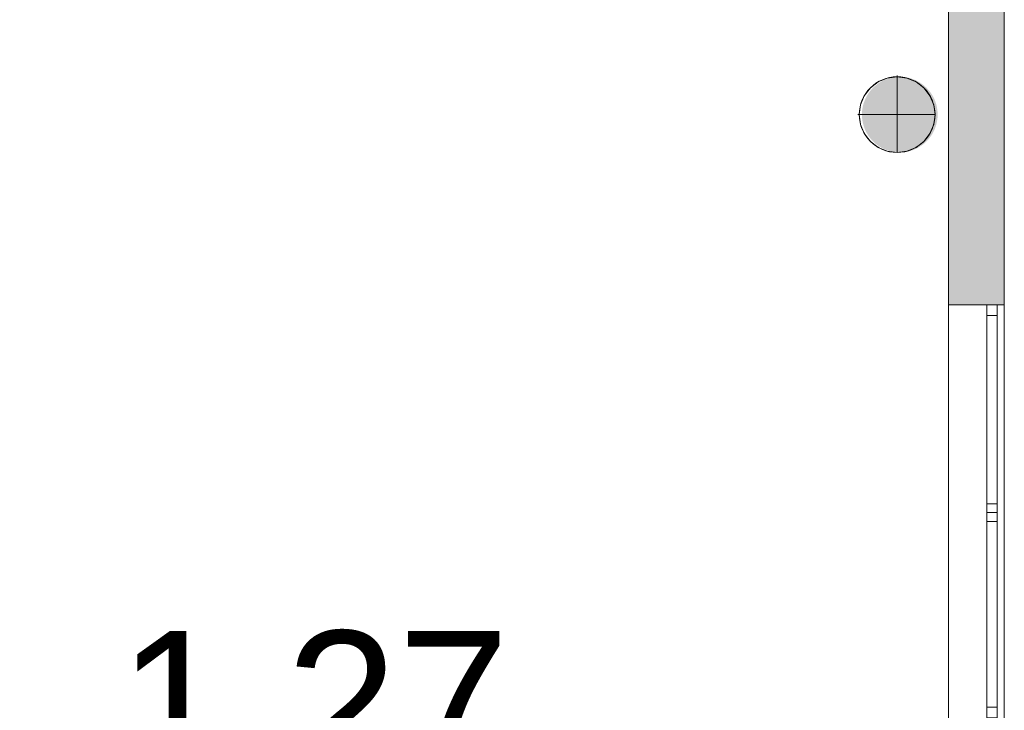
# Model space of a CAD drawing. Header units: inches. Extents: x 15 to 546804, y -66 to 267312.
# Tile 58 of 256: x 445781 to 451381, y 29445 to 33376. Entities that reach past the tile are written whole.
import ezdxf

# ---------------------------------------------------------------- set-up
doc = ezdxf.new("R2010")
doc.units = ezdxf.units.IN
doc.header["$MEASUREMENT"] = 0
doc.layers.add('Binnenwanden', color=2, linetype='Continuous')
doc.styles.add('style1', font='arial.ttf', dxfattribs={"height": 250})

msp = doc.modelspace()

# ---------------------------------------------------------------- hatches: boundary and pattern name
at = {"lineweight": 20}
h = msp.add_hatch(color=7, dxfattribs=at)
h.dxf.hatch_style = 1
h.paths.add_polyline_path([(451380.6, 34297.8), (451280.6, 34297.8), (451062.6, 34297.8), (451062.6, 31752.8), (451380.6, 31752.8)])
h.paths.add_polyline_path([(451062.5, 34062.8), (444880.6, 34062.8), (444880.6, 33962.8), (451062.5, 33962.8)])
h = msp.add_hatch(color=7, dxfattribs=at)
h.dxf.hatch_style = 1
h.paths.add_polyline_path([(451001.6, 32835.9, 1), (450570.8, 32835.9, 1)])

# ---------------------------------------------------------------- linework, layer by layer
at = {"color": 7, "lineweight": 20}
for p, q in [((451062.6, 44674.5, -2559.5), (451062.6, 25037.8, -2559.5)), ((451062.6, 44674.5, 1940.5), (451062.6, 25037.8, 1940.5)), ((451380.6, 44674.5, -2559.5), (451380.6, 25037.8, -2559.5)), ((451380.6, 44674.5, 1940.5), (451380.6, 25037.8, 1940.5)), ((451380.6, 41647.8, 300), (451380.6, 25037.8, 300)), ((451380.6, 41647.8), (451380.6, 25037.8)), ((450715.2, 33044, 0), (450715.2, 33044, 7000)), ((450771, 33058.9, 0), (450771, 33051.3, 0)), ((450771, 33051.3, 0), (450771, 33051.3, 7000)), ((450771, 33051.3, 0), (450771, 32620.4, 0)), ((450826.8, 33044, 0), (450826.8, 33044, 7000)), ((450618.7, 32988.2, 0), (450618.7, 32988.2, 7000)), ((450663.3, 33022.4, 0), (450663.3, 33022.4, 7000)), ((450878.7, 33022.4, 0), (450878.7, 33022.4, 7000)), ((450923.3, 32988.2, 0), (450923.3, 32988.2, 7000)), ((450584.4, 32943.6, 0), (450584.4, 32943.6, 7000)), ((450957.6, 32943.6, 0), (450957.6, 32943.6, 7000)), ((450562.9, 32891.6, 0), (450562.9, 32891.6, 7000)), ((450979.1, 32891.6, 0), (450979.1, 32891.6, 7000)), ((450548, 32835.9, 0), (450555.6, 32835.9, 0)), ((450555.6, 32835.9, 0), (450555.6, 32835.9, 7000)), ((450555.6, 32835.9, 0), (450986.4, 32835.9, 0)), ((450986.4, 32835.9, 0), (450986.4, 32835.9, 7000)), ((450562.9, 32780.1, 0), (450562.9, 32780.1, 7000)), ((450979.1, 32780.1, 0), (450979.1, 32780.1, 7000)), ((450584.4, 32728.2, 0), (450584.4, 32728.2, 7000)), ((450957.6, 32728.2, 0), (450957.6, 32728.2, 7000)), ((450618.7, 32683.5, 0), (450618.7, 32683.5, 7000)), ((450663.3, 32649.3, 0), (450663.3, 32649.3, 7000)), ((450878.7, 32649.3, 0), (450878.7, 32649.3, 7000)), ((450923.3, 32683.5, 0), (450923.3, 32683.5, 7000)), ((450715.2, 32627.8, 0), (450715.2, 32627.8, 7000)), ((450771, 32620.4, 0), (450771, 32620.4, 7000)), ((450826.8, 32627.8, 0), (450826.8, 32627.8, 7000)), ((451380.6, 31752.8, -1083), (451062.6, 31752.8, -1083)), ((451380.6, 31752.8, 487), (451062.6, 31752.8, 487)), ((451062.6, 31752.8, -1083), (451062.6, 27052.8, -1083)), ((451062.6, 31752.8, 487), (451062.6, 31752.8, -1083)), ((451062.6, 27052.8, 487), (451062.6, 31752.8, 487)), ((451280.6, 31752.8, 517), (451280.6, 31752.8, -1083)), ((451280.6, 31752.8, -1083), (451280.6, 27052.8, -1083)), ((451280.6, 27052.8, 517), (451280.6, 31752.8, 517)), ((451380.6, 31752.8, -1083), (451280.6, 31752.8, -1083)), ((451380.6, 31752.8, 517), (451280.6, 31752.8, 517)), ((451340.6, 31752.8, -1083), (451280.6, 31752.8, -1083)), ((451280.6, 29402.8, -1083), (451280.6, 31752.8, -1083)), ((451280.6, 31752.8, 517), (451280.6, 29402.8, 517)), ((451340.6, 31752.8, 517), (451280.6, 31752.8, 517)), ((451280.6, 31752.8, -1083), (451280.6, 31752.8, 517)), ((451340.6, 29402.8, -1083), (451340.6, 31752.8, -1083)), ((451340.6, 31752.8, 517), (451340.6, 29402.8, 517)), ((451340.6, 31752.8, -1083), (451340.6, 31752.8, 517)), ((451380.6, 31752.8, 517), (451380.6, 31752.8, -1083)), ((451380.6, 27052.8, 517), (451380.6, 31752.8, 517)), ((451380.6, 31752.8, -1083), (451380.6, 27052.8, -1083)), ((451380.6, 31752.8, -1083), (451380.6, 27052.8, -1083)), ((451380.6, 31752.8, 487), (451380.6, 31752.8, -1083)), ((451380.6, 27052.8, 487), (451380.6, 31752.8, 487)), ((451280.6, 31727.8, -1023), (451280.6, 31727.8, 457)), ((451340.6, 31727.8, -1023), (451340.6, 31727.8, 457)), ((451280.6, 31692.8, 457), (451280.6, 31692.8, -1023)), ((451340.6, 31692.8, -1023), (451280.6, 31692.8, -1023)), ((451340.6, 31692.8, 457), (451280.6, 31692.8, 457)), ((451280.6, 31692.8, -1023), (451280.6, 29462.8, -1023)), ((451280.6, 29462.8, 457), (451280.6, 31692.8, 457)), ((451340.6, 31692.8, 457), (451340.6, 31692.8, -1023)), ((451340.6, 31692.8, -1023), (451340.6, 29462.8, -1023)), ((451340.6, 29462.8, 457), (451340.6, 31692.8, 457)), ((451280.6, 30570.8, 457), (451280.6, 30620.8, 457)), ((451340.6, 30620.8, 457), (451280.6, 30620.8, 457)), ((451340.6, 30620.8, -1023), (451280.6, 30620.8, -1023)), ((451280.6, 30620.8, -1023), (451280.6, 30570.8, -1023)), ((451280.6, 30620.8, 457), (451280.6, 30620.8, -1023)), ((451280.6, 30534.8, 457), (451280.6, 30584.8, 457)), ((451280.6, 30584.8, -1023), (451280.6, 30534.8, -1023)), ((451280.6, 30584.8, 457), (451280.6, 30584.8, -1023)), ((451340.6, 30570.8, 457), (451340.6, 30620.8, 457)), ((451340.6, 30620.8, 457), (451340.6, 30620.8, -1023)), ((451340.6, 30620.8, -1023), (451340.6, 30570.8, -1023)), ((451340.6, 30534.8, 457), (451340.6, 30584.8, 457)), ((451340.6, 30584.8, 457), (451340.6, 30584.8, -1023)), ((451340.6, 30584.8, -1023), (451340.6, 30534.8, -1023)), ((451340.6, 30570.8, 457), (451280.6, 30570.8, 457)), ((451340.6, 30570.8, -1023), (451280.6, 30570.8, -1023)), ((451280.6, 30570.8, -1023), (451280.6, 30570.8, 457)), ((451280.6, 30534.8, -1023), (451280.6, 30534.8, 457)), ((451340.6, 30520.8, 913.9), (451280.6, 30520.8, 913.9)), ((451340.6, 30520.8, -566.1), (451280.6, 30520.8, -566.1)), ((451340.6, 30570.8, -1023), (451340.6, 30570.8, 457)), ((451340.6, 30534.8, -1023), (451340.6, 30534.8, 457)), ((451340.6, 29462.8, -1023), (451280.6, 29462.8, -1023)), ((451340.6, 29462.8, 457), (451280.6, 29462.8, 457)), ((451280.6, 29462.8, -1023), (451280.6, 29462.8, 457)), ((451340.6, 29462.8, -1023), (451340.6, 29462.8, 457))]:
    msp.add_line(p, q, dxfattribs=at)
for centre in [(450771, 32835.9, 7000), (450771, 32835.9, 0)]:
    msp.add_circle(centre, 215.4, dxfattribs=at)
for points, invisible_edges in [([(451062.6, 25037.8, -2559.5), (451380.6, 44674.5, -2559.5), (451380.6, 25037.8, -2559.5)], 1), ([(451380.6, 44674.5, -2559.5), (451062.6, 25037.8, -2559.5), (451062.6, 44674.5, -2559.5)], 1), ([(451062.6, 44674.5, 1940.5), (451380.6, 25037.8, 1940.5), (451380.6, 44674.5, 1940.5)], 1), ([(451380.6, 25037.8, 1940.5), (451062.6, 44674.5, 1940.5), (451062.6, 25037.8, 1940.5)], 1), ([(451062.6, 43837.8, -1083), (451062.6, 44674.5, -2559.5), (451062.6, 25037.8, -2559.5)], 13), ([(451062.6, 44674.5, 1940.5), (451062.6, 43837.8, 472.6), (451062.6, 25037.8, 1940.5)], 3), ([(451380.6, 43837.8, 472.6), (451380.6, 44674.5, 1940.5), (451380.6, 25037.8, 1940.5)], 13), ([(451380.6, 44674.5, -2559.5), (451380.6, 43837.8, -1083), (451380.6, 25037.8, -2559.5)], 3), ([(451062.6, 43837.8, -1083), (451062.6, 25037.8, -2559.5), (451062.6, 41497.8, -1083)], 3), ([(451062.6, 25037.8, 1940.5), (451062.6, 43837.8, 472.6), (451062.6, 41497.8, 472.6)], 13), ([(451380.6, 43837.8, 472.6), (451380.6, 25037.8, 1940.5), (451380.6, 41497.8, 472.6)], 3), ([(451380.6, 25037.8, -2559.5), (451380.6, 43837.8, -1083), (451380.6, 41497.8, -1083)], 13), ([(451380.6, 41647.8), (451380.6, 25037.8, 300), (451380.6, 25037.8)], 1), ([(451380.6, 25037.8, 300), (451380.6, 41647.8), (451380.6, 41647.8, 300)], 1), ([(451062.6, 38997.8, -1083), (451062.6, 25037.8, -2559.5), (451062.6, 34297.8, -1083)], 3), ([(451062.6, 25037.8, 1940.5), (451062.6, 38997.8, 487), (451062.6, 34297.8, 487)], 13), ([(451380.6, 38997.8, 487), (451380.6, 25037.8, 1940.5), (451380.6, 34297.8, 487)], 3), ([(451380.6, 25037.8, -2559.5), (451380.6, 38997.8, -1083), (451380.6, 34297.8, -1083)], 13), ([(451062.6, 34297.8, -1083), (451062.6, 31752.8, -1083), (451062.6, 34297.8, 487)], 3), ([(451062.6, 31752.8, 487), (451062.6, 34297.8, 487), (451062.6, 31752.8, -1083)], 3), ([(451380.6, 34297.8, 487), (451380.6, 31752.8, 487), (451380.6, 34297.8, -1083)], 3), ([(451380.6, 31752.8, -1083), (451380.6, 34297.8, -1083), (451380.6, 31752.8, 487)], 3), ([(450663.3, 33022.4, 7000), (450715.2, 33044, 0), (450663.3, 33022.4, 0)], 1), ([(450715.2, 33044, 0), (450663.3, 33022.4, 7000), (450715.2, 33044, 7000)], 1), ([(450663.3, 32649.3, 0), (450663.3, 33022.4, 0), (450715.2, 33044, 0)], 13), ([(450663.3, 32649.3, 0), (450715.2, 33044, 0), (450715.2, 32627.8, 0)], 3), ([(450663.3, 33022.4, 7000), (450715.2, 32627.8, 7000), (450715.2, 33044, 7000)], 3), ([(450715.2, 33044, 7000), (450771, 33051.3, 0), (450715.2, 33044, 0)], 1), ([(450771, 33051.3, 0), (450715.2, 33044, 7000), (450771, 33051.3, 7000)], 1), ([(450715.2, 32627.8, 0), (450715.2, 33044, 0), (450771, 33051.3, 0)], 13), ([(450715.2, 32627.8, 0), (450771, 33051.3, 0), (450771, 32620.4, 0)], 3), ([(450715.2, 33044, 7000), (450771, 32620.4, 7000), (450771, 33051.3, 7000)], 3), ([(450715.2, 33044, 7000), (450715.2, 32627.8, 7000), (450771, 32620.4, 7000)], 13), ([(450771, 33051.3, 7000), (450826.8, 33044, 0), (450771, 33051.3, 0)], 1), ([(450826.8, 33044, 0), (450771, 33051.3, 7000), (450826.8, 33044, 7000)], 1), ([(450771, 32620.4, 0), (450771, 33051.3, 0), (450826.8, 33044, 0)], 13), ([(450771, 33051.3, 7000), (450771, 32620.4, 7000), (450826.8, 32627.8, 7000)], 13), ([(450771, 33051.3, 7000), (450826.8, 32627.8, 7000), (450826.8, 33044, 7000)], 3), ([(450771, 32620.4, 0), (450826.8, 33044, 0), (450826.8, 32627.8, 0)], 3), ([(450826.8, 33044, 7000), (450878.7, 33022.4, 0), (450826.8, 33044, 0)], 1), ([(450878.7, 33022.4, 0), (450826.8, 33044, 7000), (450878.7, 33022.4, 7000)], 1), ([(450826.8, 32627.8, 0), (450826.8, 33044, 0), (450878.7, 33022.4, 0)], 13), ([(450826.8, 33044, 7000), (450826.8, 32627.8, 7000), (450878.7, 32649.3, 7000)], 13), ([(450826.8, 33044, 7000), (450878.7, 32649.3, 7000), (450878.7, 33022.4, 7000)], 3), ([(450584.4, 32728.2, 0), (450584.4, 32943.6, 0), (450618.7, 32988.2, 0)], 13), ([(450584.4, 32728.2, 0), (450618.7, 32988.2, 0), (450618.7, 32683.5, 0)], 3), ([(450618.7, 32988.2, 7000), (450584.4, 32943.6, 0), (450584.4, 32943.6, 7000)], 1), ([(450584.4, 32943.6, 0), (450618.7, 32988.2, 7000), (450618.7, 32988.2, 0)], 1), ([(450584.4, 32943.6, 7000), (450618.7, 32683.5, 7000), (450618.7, 32988.2, 7000)], 3), ([(450618.7, 32683.5, 0), (450618.7, 32988.2, 0), (450663.3, 33022.4, 0)], 13), ([(450618.7, 32683.5, 0), (450663.3, 33022.4, 0), (450663.3, 32649.3, 0)], 3), ([(450618.7, 32988.2, 7000), (450663.3, 33022.4, 0), (450618.7, 32988.2, 0)], 1), ([(450663.3, 33022.4, 0), (450618.7, 32988.2, 7000), (450663.3, 33022.4, 7000)], 1), ([(450618.7, 32988.2, 7000), (450663.3, 32649.3, 7000), (450663.3, 33022.4, 7000)], 3), ([(450618.7, 32988.2, 7000), (450618.7, 32683.5, 7000), (450663.3, 32649.3, 7000)], 13), ([(450663.3, 33022.4, 7000), (450663.3, 32649.3, 7000), (450715.2, 32627.8, 7000)], 13), ([(450826.8, 32627.8, 0), (450878.7, 33022.4, 0), (450878.7, 32649.3, 0)], 3), ([(450878.7, 33022.4, 7000), (450923.3, 32988.2, 0), (450878.7, 33022.4, 0)], 1), ([(450923.3, 32988.2, 0), (450878.7, 33022.4, 7000), (450923.3, 32988.2, 7000)], 1), ([(450878.7, 32649.3, 0), (450878.7, 33022.4, 0), (450923.3, 32988.2, 0)], 13), ([(450878.7, 33022.4, 7000), (450878.7, 32649.3, 7000), (450923.3, 32683.5, 7000)], 13), ([(450878.7, 33022.4, 7000), (450923.3, 32683.5, 7000), (450923.3, 32988.2, 7000)], 3), ([(450878.7, 32649.3, 0), (450923.3, 32988.2, 0), (450923.3, 32683.5, 0)], 3), ([(450923.3, 32988.2, 0), (450957.6, 32943.6, 7000), (450957.6, 32943.6, 0)], 1), ([(450957.6, 32943.6, 7000), (450923.3, 32988.2, 0), (450923.3, 32988.2, 7000)], 1), ([(450923.3, 32683.5, 0), (450923.3, 32988.2, 0), (450957.6, 32943.6, 0)], 13), ([(450923.3, 32988.2, 7000), (450923.3, 32683.5, 7000), (450957.6, 32728.2, 7000)], 13), ([(450923.3, 32988.2, 7000), (450957.6, 32728.2, 7000), (450957.6, 32943.6, 7000)], 3), ([(450562.9, 32780.1, 0), (450562.9, 32891.6, 0), (450584.4, 32943.6, 0)], 13), ([(450562.9, 32780.1, 0), (450584.4, 32943.6, 0), (450584.4, 32728.2, 0)], 3), ([(450584.4, 32943.6, 7000), (450562.9, 32891.6, 0), (450562.9, 32891.6, 7000)], 1), ([(450562.9, 32891.6, 0), (450584.4, 32943.6, 7000), (450584.4, 32943.6, 0)], 1), ([(450562.9, 32891.6, 7000), (450584.4, 32728.2, 7000), (450584.4, 32943.6, 7000)], 3), ([(450584.4, 32943.6, 7000), (450584.4, 32728.2, 7000), (450618.7, 32683.5, 7000)], 13), ([(450923.3, 32683.5, 0), (450957.6, 32943.6, 0), (450957.6, 32728.2, 0)], 3), ([(450957.6, 32943.6, 0), (450979.1, 32891.6, 7000), (450979.1, 32891.6, 0)], 1), ([(450979.1, 32891.6, 7000), (450957.6, 32943.6, 0), (450957.6, 32943.6, 7000)], 1), ([(450957.6, 32728.2, 0), (450957.6, 32943.6, 0), (450979.1, 32891.6, 0)], 13), ([(450957.6, 32943.6, 7000), (450957.6, 32728.2, 7000), (450979.1, 32780.1, 7000)], 13), ([(450957.6, 32943.6, 7000), (450979.1, 32780.1, 7000), (450979.1, 32891.6, 7000)], 3), ([(450562.9, 32891.6, 0), (450562.9, 32780.1, 0), (450555.6, 32835.9, 0)], 1), ([(450562.9, 32891.6, 7000), (450555.6, 32835.9, 0), (450555.6, 32835.9, 7000)], 1), ([(450555.6, 32835.9, 0), (450562.9, 32891.6, 7000), (450562.9, 32891.6, 0)], 1), ([(450562.9, 32780.1, 7000), (450562.9, 32891.6, 7000), (450555.6, 32835.9, 7000)], 1), ([(450562.9, 32891.6, 7000), (450562.9, 32780.1, 7000), (450584.4, 32728.2, 7000)], 13), ([(450957.6, 32728.2, 0), (450979.1, 32891.6, 0), (450979.1, 32780.1, 0)], 3), ([(450979.1, 32891.6, 0), (450986.4, 32835.9, 7000), (450986.4, 32835.9, 0)], 1), ([(450986.4, 32835.9, 7000), (450979.1, 32891.6, 0), (450979.1, 32891.6, 7000)], 1), ([(450979.1, 32780.1, 0), (450979.1, 32891.6, 0), (450986.4, 32835.9, 0)], 1), ([(450979.1, 32891.6, 7000), (450979.1, 32780.1, 7000), (450986.4, 32835.9, 7000)], 1), ([(450555.6, 32835.9, 7000), (450562.9, 32780.1, 0), (450562.9, 32780.1, 7000)], 1), ([(450562.9, 32780.1, 0), (450555.6, 32835.9, 7000), (450555.6, 32835.9, 0)], 1), ([(450986.4, 32835.9, 0), (450979.1, 32780.1, 7000), (450979.1, 32780.1, 0)], 1), ([(450979.1, 32780.1, 7000), (450986.4, 32835.9, 0), (450986.4, 32835.9, 7000)], 1), ([(450562.9, 32780.1, 7000), (450584.4, 32728.2, 0), (450584.4, 32728.2, 7000)], 1), ([(450584.4, 32728.2, 0), (450562.9, 32780.1, 7000), (450562.9, 32780.1, 0)], 1), ([(450979.1, 32780.1, 0), (450957.6, 32728.2, 7000), (450957.6, 32728.2, 0)], 1), ([(450957.6, 32728.2, 7000), (450979.1, 32780.1, 0), (450979.1, 32780.1, 7000)], 1), ([(450584.4, 32728.2, 7000), (450618.7, 32683.5, 0), (450618.7, 32683.5, 7000)], 1), ([(450618.7, 32683.5, 0), (450584.4, 32728.2, 7000), (450584.4, 32728.2, 0)], 1), ([(450957.6, 32728.2, 0), (450923.3, 32683.5, 7000), (450923.3, 32683.5, 0)], 1), ([(450923.3, 32683.5, 7000), (450957.6, 32728.2, 0), (450957.6, 32728.2, 7000)], 1), ([(450663.3, 32649.3, 7000), (450618.7, 32683.5, 0), (450663.3, 32649.3, 0)], 1), ([(450618.7, 32683.5, 0), (450663.3, 32649.3, 7000), (450618.7, 32683.5, 7000)], 1), ([(450715.2, 32627.8, 7000), (450663.3, 32649.3, 0), (450715.2, 32627.8, 0)], 1), ([(450663.3, 32649.3, 0), (450715.2, 32627.8, 7000), (450663.3, 32649.3, 7000)], 1), ([(450878.7, 32649.3, 7000), (450826.8, 32627.8, 0), (450878.7, 32649.3, 0)], 1), ([(450826.8, 32627.8, 0), (450878.7, 32649.3, 7000), (450826.8, 32627.8, 7000)], 1), ([(450923.3, 32683.5, 7000), (450878.7, 32649.3, 0), (450923.3, 32683.5, 0)], 1), ([(450878.7, 32649.3, 0), (450923.3, 32683.5, 7000), (450878.7, 32649.3, 7000)], 1), ([(450771, 32620.4, 7000), (450715.2, 32627.8, 0), (450771, 32620.4, 0)], 1), ([(450715.2, 32627.8, 0), (450771, 32620.4, 7000), (450715.2, 32627.8, 7000)], 1), ([(450826.8, 32627.8, 7000), (450771, 32620.4, 0), (450826.8, 32627.8, 0)], 1), ([(450771, 32620.4, 0), (450826.8, 32627.8, 7000), (450771, 32620.4, 7000)], 1), ([(451380.6, 31752.8, 487), (451062.6, 31752.8, -1083), (451380.6, 31752.8, -1083)], 1), ([(451062.6, 31752.8, -1083), (451380.6, 31752.8, 487), (451062.6, 31752.8, 487)], 1), ([(451062.6, 27052.8, 487), (451380.6, 31752.8, 487), (451380.6, 27052.8, 487)], 1), ([(451380.6, 31752.8, 487), (451062.6, 27052.8, 487), (451062.6, 31752.8, 487)], 1), ([(451062.6, 31752.8, -1083), (451380.6, 27052.8, -1083), (451380.6, 31752.8, -1083)], 1), ([(451380.6, 27052.8, -1083), (451062.6, 31752.8, -1083), (451062.6, 27052.8, -1083)], 1), ([(451062.6, 31752.8, -1083), (451062.6, 25037.8, -2559.5), (451062.6, 27052.8, -1083)], 3), ([(451062.6, 25037.8, 1940.5), (451062.6, 31752.8, 487), (451062.6, 27052.8, 487)], 13), ([(451280.6, 27052.8, 517), (451280.6, 31752.8, 517), (451380.6, 27052.8, 517)], 2), ([(451380.6, 31752.8, 517), (451380.6, 27052.8, 517), (451280.6, 31752.8, 517)], 2), ([(451280.6, 31752.8, -1083), (451280.6, 27052.8, -1083), (451380.6, 31752.8, -1083)], 2), ([(451380.6, 27052.8, -1083), (451380.6, 31752.8, -1083), (451280.6, 27052.8, -1083)], 2), ([(451280.6, 31752.8, -1083), (451380.6, 31752.8, -1083), (451280.6, 31752.8, 517)], 2), ([(451380.6, 31752.8, 517), (451280.6, 31752.8, 517), (451380.6, 31752.8, -1083)], 2), ([(451280.6, 31752.8, -1083), (451280.6, 31752.8, 517), (451280.6, 27052.8, -1083)], 2), ([(451280.6, 27052.8, 517), (451280.6, 27052.8, -1083), (451280.6, 31752.8, 517)], 2), ([(451280.6, 31752.8, -1083), (451280.6, 29402.8, -1083), (451280.6, 29462.8, -1023)], 14), ([(451280.6, 31692.8, -1023), (451280.6, 31752.8, -1083), (451280.6, 29462.8, -1023)], 3), ([(451280.6, 31692.8, 457), (451280.6, 31752.8, -1083), (451280.6, 31692.8, -1023)], 3), ([(451280.6, 31752.8, 517), (451280.6, 29462.8, 457), (451280.6, 29402.8, 517)], 3), ([(451280.6, 31692.8, 457), (451280.6, 29462.8, 457), (451280.6, 31752.8, 517)], 14), ([(451280.6, 31752.8, -1083), (451280.6, 31692.8, 457), (451280.6, 31752.8, 517)], 3), ([(451340.6, 31752.8, -1083), (451340.6, 29402.8, -1083), (451280.6, 31752.8, -1083)], 2), ([(451280.6, 29402.8, -1083), (451280.6, 31752.8, -1083), (451340.6, 29402.8, -1083)], 2), ([(451340.6, 29402.8, 517), (451340.6, 31752.8, 517), (451280.6, 29402.8, 517)], 2), ([(451280.6, 31752.8, 517), (451280.6, 29402.8, 517), (451340.6, 31752.8, 517)], 2), ([(451340.6, 31752.8, -1083), (451280.6, 31752.8, -1083), (451340.6, 31752.8, 517)], 2), ([(451280.6, 31752.8, 517), (451340.6, 31752.8, 517), (451280.6, 31752.8, -1083)], 2), ([(451340.6, 31752.8, 517), (451340.6, 29402.8, 517), (451340.6, 29462.8, 457)], 14), ([(451340.6, 31692.8, 457), (451340.6, 31752.8, 517), (451340.6, 29462.8, 457)], 3), ([(451340.6, 31692.8, -1023), (451340.6, 31752.8, 517), (451340.6, 31692.8, 457)], 3), ([(451340.6, 31752.8, -1083), (451340.6, 29462.8, -1023), (451340.6, 29402.8, -1083)], 3), ([(451340.6, 31692.8, -1023), (451340.6, 29462.8, -1023), (451340.6, 31752.8, -1083)], 14), ([(451340.6, 31752.8, 517), (451340.6, 31692.8, -1023), (451340.6, 31752.8, -1083)], 3), ([(451380.6, 31752.8, 487), (451380.6, 25037.8, 1940.5), (451380.6, 27052.8, 487)], 3), ([(451380.6, 25037.8, -2559.5), (451380.6, 31752.8, -1083), (451380.6, 27052.8, -1083)], 13), ([(451340.6, 31692.8, 457), (451340.6, 29462.8, 457), (451280.6, 31692.8, 457)], 2), ([(451280.6, 29462.8, 457), (451280.6, 31692.8, 457), (451340.6, 29462.8, 457)], 2), ([(451340.6, 29462.8, -1023), (451340.6, 31692.8, -1023), (451280.6, 29462.8, -1023)], 2), ([(451280.6, 31692.8, -1023), (451280.6, 29462.8, -1023), (451340.6, 31692.8, -1023)], 2), ([(451280.6, 31692.8, -1023), (451340.6, 31692.8, -1023), (451280.6, 31692.8, 457)], 2), ([(451340.6, 31692.8, 457), (451280.6, 31692.8, 457), (451340.6, 31692.8, -1023)], 2), ([(451280.6, 30570.8, -1023), (451280.6, 30570.8, 457), (451280.6, 30620.8, -1023)], 2), ([(451280.6, 30620.8, 457), (451280.6, 30620.8, -1023), (451280.6, 30570.8, 457)], 2), ([(451340.6, 30620.8, -1023), (451280.6, 30620.8, -1023), (451340.6, 30620.8, 457)], 2), ([(451280.6, 30620.8, 457), (451340.6, 30620.8, 457), (451280.6, 30620.8, -1023)], 2), ([(451340.6, 30620.8, -1023), (451340.6, 30570.8, -1023), (451280.6, 30620.8, -1023)], 2), ([(451280.6, 30570.8, -1023), (451280.6, 30620.8, -1023), (451340.6, 30570.8, -1023)], 2), ([(451340.6, 30570.8, 457), (451340.6, 30620.8, 457), (451280.6, 30570.8, 457)], 2), ([(451280.6, 30620.8, 457), (451280.6, 30570.8, 457), (451340.6, 30620.8, 457)], 2), ([(451280.6, 30534.8, -1023), (451280.6, 30534.8, 457), (451280.6, 30584.8, -1023)], 2), ([(451280.6, 30584.8, 457), (451280.6, 30584.8, -1023), (451280.6, 30534.8, 457)], 2), ([(451340.6, 30570.8, 457), (451340.6, 30570.8, -1023), (451340.6, 30620.8, 457)], 2), ([(451340.6, 30620.8, -1023), (451340.6, 30620.8, 457), (451340.6, 30570.8, -1023)], 2), ([(451340.6, 30534.8, 457), (451340.6, 30534.8, -1023), (451340.6, 30584.8, 457)], 2), ([(451340.6, 30584.8, -1023), (451340.6, 30584.8, 457), (451340.6, 30534.8, -1023)], 2), ([(451280.6, 30570.8, -1023), (451340.6, 30570.8, -1023), (451280.6, 30570.8, 457)], 2), ([(451340.6, 30570.8, 457), (451280.6, 30570.8, 457), (451340.6, 30570.8, -1023)], 2), ([(451280.6, 30520.8, -566.1), (451280.6, 30570.8, -566.1), (451340.6, 30520.8, -566.1)], 2), ([(451340.6, 30520.8, 913.9), (451340.6, 30570.8, 913.9), (451280.6, 30520.8, 913.9)], 2), ([(451280.6, 30520.8, -566.1), (451340.6, 30520.8, -566.1), (451280.6, 30520.8, 913.9)], 2), ([(451340.6, 30520.8, 913.9), (451280.6, 30520.8, 913.9), (451340.6, 30520.8, -566.1)], 2), ([(451280.6, 29402.8, 517), (451280.6, 29462.8, -1023), (451280.6, 29402.8, -1083)], 3), ([(451280.6, 29462.8, -1023), (451280.6, 29402.8, 517), (451280.6, 29462.8, 457)], 3), ([(451340.6, 29462.8, -1023), (451280.6, 29462.8, -1023), (451340.6, 29462.8, 457)], 2), ([(451280.6, 29462.8, 457), (451340.6, 29462.8, 457), (451280.6, 29462.8, -1023)], 2), ([(451340.6, 29402.8, -1083), (451340.6, 29462.8, 457), (451340.6, 29402.8, 517)], 3), ([(451340.6, 29462.8, 457), (451340.6, 29402.8, -1083), (451340.6, 29462.8, -1023)], 3)]:
    msp.add_3dface(points, dxfattribs=dict(at, invisible_edges=invisible_edges))

# ---------------------------------------------------------------- texts
at = {"layer": 'Binnenwanden', "color": 7, "linetype": 'Continuous', "style": 'style1'}
msp.add_text('1.27', height=819, dxfattribs=at).set_placement((446339.5, 29078.3, -150))

doc.saveas('drawing.dxf')
